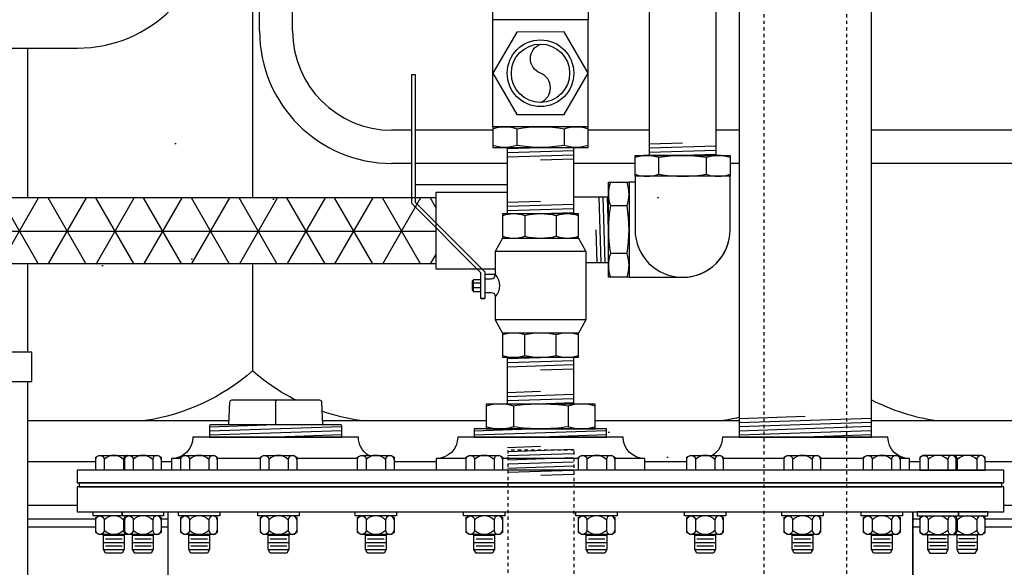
# Model space of a CAD drawing. Extents: x -169 to 7270, y -140 to 2984.
# Tile 253 of 256: x 1509 to 1539, y 919 to 935. Entities that reach past the tile are written whole.
import ezdxf

# ---------------------------------------------------------------- set-up
doc = ezdxf.new("R2010")
doc.units = 0
doc.header["$MEASUREMENT"] = 0
doc.header["$PDSIZE"] = 1
doc.linetypes.add('HIDDEN5', pattern=[0.05, 0.025, -0.025])
doc.layers.get('DEFPOINTS').update_dxf_attribs({"linetype": 'CONTINUOUS'})
for name, color, linetype in [('BOARDER-TXT', 2, 'CONTINUOUS'), ('CONDUIT', 2, 'CONTINUOUS'), ('DIM', 3, 'CONTINUOUS'), ('FLEXHOSE-2', 3, 'CONTINUOUS'), ('FRP-2-HATCH', 1, 'CONTINUOUS'), ('FRP-COLLAR', 1, 'CONTINUOUS'), ('FRP-SUMP', 2, 'CONTINUOUS'), ('GALV-2-ELL', 3, 'CONTINUOUS'), ('GALV-2-PIPE', 3, 'CONTINUOUS'), ('GALV-2-TEE', 3, 'CONTINUOUS'), ('GALV-2-VALVE', 3, 'CONTINUOUS'), ('GALV-4-PIPE', 4, 'CONTINUOUS'), ('PEAGRAVEL-HATCH', 3, 'CONTINUOUS'), ('PROBE', 2, 'CONTINUOUS'), ('SUB-PUMP', 4, 'CONTINUOUS'), ('TANK-BUNG-OPENING-4', 3, 'CONTINUOUS'), ('TANK-MANWAY', 5, 'CONTINUOUS'), ('TANK-MANWAY-BOLT', 7, 'CONTINUOUS')]:
    doc.layers.add(name, color=color, linetype=linetype)
doc.styles.add('SIMPLEX', font='simplex')
doc.dimstyles.new('DIM64', dxfattribs={"dimscale": 64, "dimtxt": 0.09375, "dimasz": 0.09375, "dimexe": 0.0625, "dimexo": 0.0625, "dimgap": 0.046875, "dimtad": 1, "dimdec": 4, "dimzin": 3, "dimdsep": 46, "dimlunit": 4, "dimtxsty": 'SIMPLEX', "dimcen": 0, "dimclrd": 256, "dimclre": 256, "dimclrt": 256, "dimadec": 0, "dimazin": 0, "dimtfac": 1, "dimtdec": 4, "dimtmove": 0, "dimatfit": 3, "dimfxl": 1, "dimfrac": 2, "dimtolj": 1, "dimtzin": 0, "dimarcsym": 0})

# ---------------------------------------------------------------- blocks, each defined once
blk = doc.blocks.new('*D113')
at = {"layer": 'DEFPOINTS', "color": 0, "transparency": 16777216}
for p in [(1368.547, 978.296), (2031.773, 978.015), (1368.547, 700.523)]:
    blk.add_point(p, dxfattribs=at)
at = {"layer": 'DIM', "lineweight": -2, "transparency": 16777216}
for p, q in [((1368.547, 974.296), (1368.547, 696.523)), ((2031.773, 974.015), (2031.773, 696.523)), ((2025.773, 700.523), (1374.547, 700.523))]:
    blk.add_line(p, q, dxfattribs=at)
at = {"layer": 'DIM', "transparency": 16777216}
for points in [[(1374.547, 701.523), (1374.547, 699.523), (1368.547, 700.523)], [(2025.773, 701.523), (2025.773, 699.523), (2031.773, 700.523)]]:
    blk.add_solid(points, dxfattribs=at)
at = {"layer": 'DIM', "transparency": 16777216, "insert": (1700.16, 708.095), "char_height": 6, "attachment_point": 5, "style": 'SIMPLEX'}
blk.add_mtext('\\A1;55\'-3 1/4" (F.V. TANK SLAB)', dxfattribs=at)

msp = doc.modelspace()

# ---------------------------------------------------------------- hatches: boundary and pattern name
at = {"layer": 'FRP-2-HATCH', "linetype": 'Continuous'}
h = msp.add_hatch(dxfattribs=at)
h.set_pattern_fill('NET3', color=256, scale=10, angle=180, style=0)
h.set_pattern_definition([(180, (1519.9419, 3814.991), (-2e-16, -1.25), []), (240, (1519.9419, 3814.991), (1.08253175, -0.625), []), (300, (1519.9419, 3814.991), (1.08253175, 0.625), [])])
h.paths.add_polyline_path([(1505.26284, 927.74096), (1505.26284, 929.74096), (1521.6973, 929.75331), (1521.6973, 927.75331)])
at = {"layer": 'PEAGRAVEL-HATCH'}
h = msp.add_hatch(dxfattribs=at)
h.set_pattern_fill('AR-SAND', color=256, scale=7.5, style=0)
h.set_pattern_definition([(37.5, (1467.84, 921.773), (-0.4725, 14.4512), [0, -11.4, 0, -12.75, 0, -12.1875]), (7.5, (1467.84, 921.773), (13.2733, 21.166), [0, -6.15, 0, -10.275, 0, -3.9375]), (327.5, (1458.615, 921.773), (23.356, 0.0424), [0, -3.75, 0, -13.5, 0, -17.625]), (317.5, (1458.615, 921.773), (22.546, 6.5826), [0, -1.875, 0, -8.85, 0, -10.125])])
h.paths.add_polyline_path([(1530.75293, 945.77096), (1456.54912, 946.07721), (1467.83952, 921.77328), (1530.75293, 921.77328)])

# ---------------------------------------------------------------- linework, layer by layer
at = {"layer": 'BOARDER-TXT'}
msp.add_lwpolyline([(1523.85994, 929.91337), (1521.6973, 929.91337), (1521.6973, 927.60845), (1523.49241, 927.60845)], dxfattribs=at)
at = {"layer": 'CONDUIT'}
for p, q in [((1516.36994, 934.7862), (1516.36994, 938.26425)), ((1517.36994, 934.7862), (1517.36994, 938.26425)), ((1505.16762, 934.26579), (1510.86957, 934.26579)), ((1520.967, 931.7862), (1520.36994, 931.7862)), ((1523.42249, 931.7862), (1521.07637, 931.7862)), ((1528.15356, 931.7862), (1526.29451, 931.7862)), ((1530.85777, 931.7862), (1530.15356, 931.7862)), ((1544.56217, 931.7862), (1534.85777, 931.7862)), ((1520.967, 930.7862), (1520.36994, 930.7862)), ((1523.85994, 930.7862), (1521.07637, 930.7862)), ((1527.71612, 930.7862), (1525.85994, 930.7862)), ((1530.85777, 930.7862), (1530.58813, 930.7862)), ((1544.56217, 930.7862), (1534.85777, 930.7862))]:
    msp.add_line(p, q, dxfattribs=at)
for centre, radius, start, end in [((1510.86957, 938.26579), 4, 270, 0), ((1520.36994, 934.7862), 4, 180, 270), ((1520.36994, 934.7862), 3, 180, 270)]:
    msp.add_arc(centre, radius, start, end, dxfattribs=at)
at = {"layer": 'FLEXHOSE-2', "linetype": 'Continuous'}
for p, q in [((1526.9117, 929.77062), (1525.85994, 929.77062)), ((1526.22959, 927.7989), (1526.9117, 927.7989))]:
    msp.add_line(p, q, dxfattribs=at)
at = {"layer": 'FLEXHOSE-2', "color": 7}
for p, q in [((1526.69245, 927.80034), (1526.63084, 929.77206)), ((1526.81745, 927.80034), (1526.75584, 929.77206)), ((1526.91164, 928.7862), (1526.88084, 929.77206)), ((1526.56745, 927.80034), (1526.53664, 928.7862))]:
    msp.add_line(p, q, dxfattribs=at)
at = {"layer": 'FLEXHOSE-2', "linetype": 'Continuous'}
for points in [[(1521.07637, 930.14859), (1523.85994, 930.14859)], [(1523.49241, 927.42859), (1523.1788, 927.42859)]]:
    msp.add_lwpolyline(points, dxfattribs=at)
at = {"layer": 'FRP-COLLAR', "color": 7, "linetype": 'Continuous'}
for p, q in [((1511.41899, 921.77328), (1509.36853, 921.77328)), ((1513.70856, 921.77328), (1513.39734, 921.77328)), ((1521.70856, 921.77328), (1520.43289, 921.77328)), ((1529.28266, 921.77328), (1528.00696, 921.77328)), ((1536.31818, 921.77328), (1536.00696, 921.77328)), ((1544.72123, 921.77328), (1538.29653, 921.77328)), ((1510.85776, 920.45804), (1509.36853, 920.45804)), ((1545.45776, 920.45804), (1538.85776, 920.45804)), ((1509.36853, 920.05969), (1511.41899, 920.05969)), ((1513.39734, 920.05969), (1513.60776, 920.05969)), ((1536.10776, 920.05969), (1536.31818, 920.05969)), ((1538.29653, 920.05969), (1545.45776, 920.05969)), ((1511.41899, 919.80969), (1509.36853, 919.80969)), ((1513.60776, 919.80969), (1513.39734, 919.80969)), ((1536.31818, 919.80969), (1536.10776, 919.80969)), ((1545.70776, 919.80969), (1538.29653, 919.80969))]:
    msp.add_line(p, q, dxfattribs=at)
at = {"layer": 'FRP-SUMP', "color": 7}
for p, q in [((1516.15929, 938.26425), (1516.15929, 929.76091)), ((1516.15929, 927.76091), (1516.15929, 924.52328)), ((1509.36853, 923.02328), (1515.44882, 923.02328)), ((1518.26673, 923.02328), (1523.21488, 923.02328)), ((1526.51488, 923.02328), (1530.85777, 923.02328)), ((1534.85777, 923.02328), (1545.9055, 923.02328))]:
    msp.add_line(p, q, dxfattribs=at)
for points in [[(1517.45623, 923.64702, -0.06171643), (1516.15929, 924.52328, -0.14349823), (1512.90929, 923.02328)], [(1534.85777, 923.65196, 0.08149294), (1536.8205, 923.02328)], [(1519.40929, 923.02328, -0.04679491), (1518.25491, 923.30685, -0.04679491)], [(1530.3205, 923.02328, 0.02150268), (1530.85777, 923.1268, 0.02150268)]]:
    msp.add_lwpolyline(points, format="xyb", dxfattribs=at)
at = {"layer": 'GALV-2-ELL', "color": 7, "linetype": 'Continuous'}
for p, q in [((1528.43556, 930.46334), (1528.43556, 930.96269)), ((1529.87157, 930.46334), (1529.87157, 930.96269)), ((1527.47355, 929.5042), (1526.9742, 929.5042)), ((1527.47355, 928.06819), (1526.9742, 928.06819))]:
    msp.add_line(p, q, dxfattribs=at)
for points in [[(1530.58813, 930.96269, 0.17443208), (1529.87157, 930.96269, 0.08704547), (1528.43556, 930.96269, 0.17373472), (1527.71612, 930.96269)], [(1527.71612, 930.46334, 0.17372505), (1528.43556, 930.46334, 0.08704419), (1529.87157, 930.46334, 0.1744223), (1530.58813, 930.46334)], [(1526.9742, 930.22077, 0.17443208), (1526.9742, 929.5042, 0.08704547), (1526.9742, 928.06819, 0.17373472), (1526.9742, 927.34875)], [(1527.47355, 927.34875, 0.17372505), (1527.47355, 928.06819, 0.08704419), (1527.47355, 929.5042, 0.1744223), (1527.47355, 930.22077)]]:
    msp.add_lwpolyline(points, format="xyb", dxfattribs=at)
at = {"layer": 'GALV-2-ELL', "linetype": 'Continuous'}
for points in [[(1530.58813, 930.40084), (1527.71612, 930.40084), (1527.71612, 931.02519), (1530.58813, 931.02519)], [(1527.53605, 930.22077), (1527.53605, 927.34875), (1526.9117, 927.34875), (1526.9117, 930.22077)]]:
    msp.add_lwpolyline(points, close=True, dxfattribs=at)
for points in [[(1527.71612, 930.40084), (1527.71612, 928.78476, 1), (1530.58813, 928.78476), (1530.58813, 930.40084)], [(1527.53605, 927.34875), (1529.15213, 927.34875, 0.41421374), (1530.58813, 928.78476, 0.41421374)]]:
    msp.add_lwpolyline(points, format="xyb", dxfattribs=at)
msp.add_lwpolyline([(1527.71612, 930.22077), (1527.53605, 930.22077)], dxfattribs=at)
at = {"layer": 'GALV-2-PIPE', "color": 7}
for p, q in [((1523.85994, 931.23679), (1524.85994, 931.26804)), ((1523.85994, 931.11179), (1525.85994, 931.17429)), ((1529.15356, 931.40019), (1528.15356, 931.36894)), ((1530.15356, 931.30644), (1528.15356, 931.24394)), ((1530.15356, 931.18144), (1528.15356, 931.11894)), ((1523.85994, 930.98679), (1525.85994, 931.04929)), ((1524.85994, 930.89304), (1525.85994, 930.92429)), ((1530.15356, 931.05644), (1529.15356, 931.02519)), ((1524.85994, 929.63809), (1523.85994, 929.60684)), ((1525.85994, 929.54434), (1523.85994, 929.48184)), ((1525.85994, 929.41934), (1523.85994, 929.35684)), ((1525.85994, 929.29434), (1524.85994, 929.26309)), ((1523.86194, 924.89771), (1524.86319, 924.93143)), ((1523.86225, 924.89771), (1524.8635, 924.93143)), ((1523.86194, 924.77264), (1525.85944, 924.83992)), ((1523.86194, 924.64757), (1525.85944, 924.71485)), ((1523.86225, 924.77264), (1525.85975, 924.83992)), ((1523.86225, 924.64757), (1525.85975, 924.71485)), ((1524.86069, 924.55614), (1525.85944, 924.58978)), ((1524.861, 924.55614), (1525.85975, 924.58978)), ((1524.8585, 923.89946), (1523.86225, 923.8659)), ((1525.85975, 923.80811), (1523.86225, 923.74083)), ((1525.85975, 923.68304), (1523.86225, 923.61576)), ((1525.85975, 923.55797), (1524.75989, 923.52092))]:
    msp.add_line(p, q, dxfattribs=at)
at = {"layer": 'GALV-2-PIPE'}
for p, q in [((1505.29409, 929.76091), (1521.6973, 929.76091)), ((1505.26284, 927.76091), (1521.6973, 927.76091))]:
    msp.add_line(p, q, dxfattribs=at)
at = {"layer": 'GALV-2-PIPE', "color": 7, "linetype": 'Continuous'}
for p, q in [((1523.86225, 922.2148), (1524.8635, 922.24852)), ((1523.86225, 922.08973), (1525.85975, 922.15701)), ((1523.86225, 921.96466), (1525.85975, 922.03194)), ((1523.86225, 921.83958), (1525.85975, 921.90687)), ((1523.86225, 921.71451), (1525.85975, 921.7818)), ((1523.86225, 921.58944), (1525.85975, 921.65672)), ((1523.86225, 921.46437), (1525.85975, 921.53165)), ((1524.86521, 921.37308), (1525.86396, 921.40672))]:
    msp.add_line(p, q, dxfattribs=at)
at = {"layer": 'GALV-2-PIPE', "linetype": 'Continuous'}
for points in [[(1530.15356, 936.11464), (1530.15356, 931.02519), (1528.15356, 931.02519), (1528.15356, 936.11464)], [(1525.85994, 931.26804), (1525.85994, 929.26309), (1523.85994, 929.26309), (1523.85994, 931.26804)], [(1525.85975, 924.93309), (1525.85975, 923.52258), (1523.86225, 923.52258), (1523.86225, 924.93309)]]:
    msp.add_lwpolyline(points, close=True, dxfattribs=at)
at = {"layer": 'GALV-2-PIPE', "color": 1, "linetype": 'HIDDEN5'}
msp.add_lwpolyline([(1525.87326, 798.39887), (1525.87326, 922.12619), (1523.87326, 922.12619), (1523.87326, 798.39887)], close=True, dxfattribs=at)
at = {"layer": 'GALV-2-TEE', "linetype": 'Continuous'}
for p, q in [((1523.42249, 931.89239), (1523.42249, 935.12455)), ((1526.29451, 931.89239), (1526.29451, 935.12455))]:
    msp.add_line(p, q, dxfattribs=at)
at = {"layer": 'GALV-2-TEE', "color": 7, "linetype": 'Continuous'}
for p, q in [((1524.14194, 931.82989), (1524.14194, 931.33054)), ((1525.57794, 931.82989), (1525.57794, 931.33054))]:
    msp.add_line(p, q, dxfattribs=at)
at = {"layer": 'GALV-2-TEE', "linetype": 'Continuous'}
for points in [[(1526.29451, 935.12455), (1523.42249, 935.12455), (1523.42249, 935.7489), (1526.29451, 935.7489)], [(1525.57794, 932.26734), (1526.29451, 933.51179), (1525.57507, 934.75458), (1524.13906, 934.75292), (1523.42249, 933.50847), (1524.14194, 932.26568)], [(1526.29451, 931.89239), (1523.42249, 931.89239), (1523.42249, 931.26804), (1526.29451, 931.26804)]]:
    msp.add_lwpolyline(points, close=True, dxfattribs=at)
at = {"layer": 'GALV-2-TEE', "color": 2, "linetype": 'Continuous'}
msp.add_lwpolyline([(1524.8585, 932.62759, 0.68766423), (1524.8585, 933.50847, -0.68766423), (1524.8585, 934.38934)], format="xyb", dxfattribs=at)
at = {"layer": 'GALV-2-TEE', "color": 7, "linetype": 'Continuous'}
for points in [[(1523.42249, 931.82989, -0.17372505), (1524.14194, 931.82989, -0.08704419), (1525.57794, 931.82989, -0.1744223), (1526.29451, 931.82989)], [(1526.29451, 931.33054, -0.17443208), (1525.57794, 931.33054, -0.08704547), (1524.14194, 931.33054, -0.17373472), (1523.42249, 931.33054)]]:
    msp.add_lwpolyline(points, format="xyb", dxfattribs=at)
at = {"layer": 'GALV-2-TEE', "linetype": 'Continuous'}
msp.add_circle((1524.8585, 933.50847), 1.00587, dxfattribs=at)
at = {"layer": 'GALV-2-TEE', "color": 2, "linetype": 'Continuous'}
msp.add_circle((1524.8585, 933.50847), 0.88087, dxfattribs=at)
at = {"layer": 'GALV-2-VALVE', "color": 7, "linetype": 'Continuous'}
for p, q in [((1524.38656, 929.20686), (1524.38656, 928.58759)), ((1525.33544, 929.20686), (1525.33544, 928.58759)), ((1522.79665, 927.23711), (1522.80152, 926.95908)), ((1522.81113, 927.23711), (1522.816, 926.95908)), ((1524.38656, 924.98932), (1524.38656, 925.6086)), ((1525.33544, 924.98932), (1525.33544, 925.6086))]:
    msp.add_line(p, q, dxfattribs=at)
at = {"layer": 'GALV-2-VALVE', "color": 2, "linetype": 'Continuous'}
for p, q in [((1526.22959, 928.12792), (1523.49241, 928.12792)), ((1523.05491, 927.17006), (1522.82387, 927.17006)), ((1523.05491, 927.02612), (1522.82387, 927.02612)), ((1526.22959, 926.06826), (1523.49241, 926.06826))]:
    msp.add_line(p, q, dxfattribs=at)
at = {"layer": 'GALV-2-VALVE', "linetype": 'Continuous'}
msp.add_line((1523.05491, 926.70991), (1523.1788, 926.70991), dxfattribs=at)
for points in [[(1523.05491, 926.70991), (1523.05491, 927.48628), (1520.967, 929.57419), (1520.967, 933.46809), (1521.07637, 933.46809), (1521.07637, 929.6195), (1523.1788, 927.51707), (1523.1788, 926.70991)], [(1526.00777, 925.66483), (1523.71423, 925.66483), (1523.71423, 924.93309), (1526.00777, 924.93309)]]:
    msp.add_lwpolyline(points, close=True, dxfattribs=at)
for points in [[(1526.00777, 929.26309), (1523.71423, 929.26309), (1523.71423, 928.53136), (1526.00777, 928.53136), (1526.00777, 929.26309)], [(1526.00777, 928.53136), (1526.22959, 928.12792), (1526.22959, 926.06826), (1526.00777, 925.66483)], [(1523.05491, 927.27184), (1522.82387, 927.27184), (1522.82387, 926.92434), (1523.05491, 926.92434)]]:
    msp.add_lwpolyline(points, dxfattribs=at)
at = {"layer": 'GALV-2-VALVE', "color": 7, "linetype": 'Continuous'}
for points in [[(1526.00641, 929.20686, 0.16298639), (1525.33544, 929.20686, 0.11763439), (1524.38656, 929.20686, 0.16735506), (1523.71559, 929.20686)], [(1523.71559, 928.58759, 0.16735506), (1524.38656, 928.58759, 0.11763439), (1525.33544, 928.58759, 0.16298639), (1526.00641, 928.58759)], [(1526.00641, 925.6086, 0.16735506), (1525.33544, 925.6086, 0.11763439), (1524.38656, 925.6086, 0.16298639), (1523.71559, 925.6086)], [(1523.71559, 924.98932, 0.16298639), (1524.38656, 924.98932, 0.11763439), (1525.33544, 924.98932, 0.16735506), (1526.00641, 924.98932)]]:
    msp.add_lwpolyline(points, format="xyb", dxfattribs=at)
at = {"layer": 'GALV-2-VALVE', "linetype": 'Continuous'}
for points in [[(1523.71423, 928.53136), (1523.49241, 928.12792), (1523.49241, 927.42809, -0.37862889), (1523.49241, 926.76809), (1523.49241, 926.06826), (1523.71423, 925.66483)], [(1523.1788, 927.30309), (1523.36741, 927.30309, 0.41421356), (1523.49241, 927.42809)], [(1523.1788, 926.89309), (1523.36741, 926.89309, -0.41421356), (1523.49241, 926.76809)]]:
    msp.add_lwpolyline(points, format="xyb", dxfattribs=at)
at = {"layer": 'GALV-2-VALVE', "color": 2, "linetype": 'Continuous'}
msp.add_lwpolyline([(1522.82387, 927.23711), (1522.79665, 927.23711), (1522.79665, 926.95908), (1522.82387, 926.95908)], dxfattribs=at)
at = {"layer": 'GALV-4-PIPE', "color": 7, "linetype": 'Continuous'}
for p, q in [((1524.03988, 923.46008), (1524.03988, 922.83508)), ((1525.68988, 923.46008), (1525.68988, 922.83508))]:
    msp.add_line(p, q, dxfattribs=at)
at = {"layer": 'GALV-4-PIPE', "color": 7}
for p, q in [((1532.85777, 923.14863), (1530.85777, 923.08126)), ((1516.85777, 922.89702), (1514.85777, 922.82966)), ((1518.85777, 922.83981), (1514.85777, 922.70508)), ((1534.85777, 923.09093), (1530.85777, 922.95619)), ((1534.85777, 922.96586), (1530.85777, 922.83112)), ((1534.85777, 922.84078), (1530.85777, 922.70605)), ((1518.85777, 922.71523), (1514.85777, 922.58049)), ((1518.85777, 922.59064), (1516.85777, 922.52328)), ((1524.85776, 922.77258), (1522.85776, 922.70522)), ((1526.85776, 922.71537), (1522.85776, 922.58063)), ((1526.85776, 922.59078), (1524.85357, 922.52328)), ((1534.85777, 922.71571), (1530.85777, 922.58098)), ((1534.85777, 922.59064), (1532.85777, 922.52328))]:
    msp.add_line(p, q, dxfattribs=at)
at = {"layer": 'GALV-4-PIPE'}
msp.add_lwpolyline([(1530.85777, 942.2889), (1530.85777, 922.52331), (1534.85777, 922.52331), (1534.85777, 943.80628)], dxfattribs=at)
at = {"layer": 'GALV-4-PIPE', "color": 4, "linetype": 'Continuous'}
msp.add_lwpolyline([(1515.44356, 922.89702), (1515.47232, 923.58713, -0.40206867), (1515.53476, 923.64702), (1518.18079, 923.64702, -0.40206867), (1518.24323, 923.58713), (1518.27199, 922.89702)], format="xyb", dxfattribs=at)
at = {"layer": 'GALV-4-PIPE', "color": 7, "linetype": 'Continuous'}
for points in [[(1516.85777, 922.89702), (1516.85777, 923.58452, 0.41421356), (1516.79527, 923.64702)], [(1516.85777, 922.89702), (1516.85777, 923.58452, -0.41421356), (1516.92027, 923.64702)], [(1526.51488, 923.46008, 0.15151515), (1525.68988, 923.46008, 0.07575758), (1524.03988, 923.46008, 0.15151515), (1523.21488, 923.46008)], [(1526.51488, 922.83508, -0.15151515), (1525.68988, 922.83508, -0.07575758), (1524.03988, 922.83508, -0.15151515), (1523.21488, 922.83508)]]:
    msp.add_lwpolyline(points, format="xyb", dxfattribs=at)
at = {"layer": 'GALV-4-PIPE', "color": 4, "linetype": 'Continuous'}
for points in [[(1523.21488, 922.77258), (1526.51488, 922.77258), (1526.51488, 923.52258), (1523.21488, 923.52258)], [(1526.85776, 922.52328), (1526.85776, 922.77258), (1522.85776, 922.77258), (1522.85776, 922.52328)]]:
    msp.add_lwpolyline(points, close=True, dxfattribs=at)
msp.add_lwpolyline([(1518.85777, 922.52328), (1518.85777, 922.86577, 0.41421356), (1518.82652, 922.89702), (1514.88902, 922.89702, 0.41421356), (1514.85777, 922.86577), (1514.85777, 922.52328)], format="xyb", close=True, dxfattribs=at)
at = {"layer": 'PROBE'}
for points in [[(1509.36853, 929.76091), (1509.36853, 934.26579)], [(1509.36853, 925.0886), (1509.36853, 927.76091)]]:
    msp.add_lwpolyline(points, dxfattribs=at)
msp.add_lwpolyline([(1509.4932, 925.0886), (1507.22235, 925.0886), (1507.22235, 924.19969), (1509.4932, 924.19969)], close=True, dxfattribs=at)
msp.add_lwpolyline([(1507.34702, 924.19969), (1507.34702, 917.70106, 0.41421356), (1507.5248, 917.52328), (1509.19075, 917.52328, 0.41421356), (1509.36853, 917.70106), (1509.36853, 924.19969)], format="xyb", dxfattribs=at)
at = {"layer": 'SUB-PUMP', "color": 1, "linetype": 'HIDDEN5'}
for p, q in [((1531.60777, 945.89552), (1531.60777, 824.52328)), ((1534.10777, 945.89552), (1534.10777, 824.52328))]:
    msp.add_line(p, q, dxfattribs=at)
at = {"layer": 'TANK-BUNG-OPENING-4', "linetype": 'Continuous'}
for p, q in [((1513.99418, 921.87408), (1513.70856, 921.87408)), ((1516.39388, 921.87408), (1515.09418, 921.87408)), ((1519.33289, 921.87408), (1517.49388, 921.87408)), ((1522.61093, 921.87408), (1521.70856, 921.87408)), ((1526.00461, 921.87408), (1523.71093, 921.87408)), ((1528.00696, 921.87408), (1527.10462, 921.87408)), ((1532.22167, 921.87408), (1530.38266, 921.87408)), ((1534.62137, 921.87408), (1533.32167, 921.87408)), ((1536.00696, 921.87408), (1535.72137, 921.87408))]:
    msp.add_line(p, q, dxfattribs=at)
for points in [[(1519.66205, 921.97328, -0.25818944), (1519.35776, 922.52328), (1514.35776, 922.52328, -0.41421356), (1513.70856, 921.87408), (1513.70856, 921.52328)], [(1528.00696, 921.52328), (1528.00696, 921.87408, -0.41421356), (1527.35776, 922.52328), (1522.35776, 922.52328, -0.41421356), (1521.70856, 921.87408), (1521.70856, 921.52328)], [(1536.00696, 921.52328), (1536.00696, 921.87408, -0.41421356), (1535.35776, 922.52328), (1530.35776, 922.52328, -0.25818944), (1530.05347, 921.97328, -0.25818944)]]:
    msp.add_lwpolyline(points, format="xyb", dxfattribs=at)
at = {"layer": 'TANK-MANWAY', "linetype": 'Continuous'}
msp.add_line((1536.10776, 915.52328), (1536.10776, 920.27328), dxfattribs=at)
for points in [[(1538.85776, 921.14828), (1538.85776, 921.52328), (1510.85776, 921.52328), (1510.85776, 921.14828)], [(1538.79526, 921.02328), (1538.79526, 921.14828), (1510.92026, 921.14828), (1510.92026, 921.02328)], [(1538.85776, 920.27328), (1538.85776, 921.02328), (1510.85776, 921.02328), (1510.85776, 920.27328)]]:
    msp.add_lwpolyline(points, close=True, dxfattribs=at)
for points in [[(1513.60776, 915.52328), (1513.60776, 920.27328)], [(1536.12201, 915.52328), (1536.12201, 920.27328)]]:
    msp.add_lwpolyline(points, dxfattribs=at)
at = {"layer": 'TANK-MANWAY-BOLT', "linetype": 'Continuous'}
for p, q in [((1511.65649, 919.56454), (1512.28149, 919.56454)), ((1512.53484, 919.56454), (1513.15984, 919.56454)), ((1514.23168, 919.56454), (1514.85668, 919.56454)), ((1516.63138, 919.56454), (1517.25638, 919.56454)), ((1519.57039, 919.56454), (1520.19539, 919.56454)), ((1522.84843, 919.56454), (1523.47343, 919.56454)), ((1526.24212, 919.56454), (1526.86712, 919.56454)), ((1529.52016, 919.56454), (1530.14516, 919.56454)), ((1532.45917, 919.56454), (1533.08417, 919.56454)), ((1534.85887, 919.56454), (1535.48387, 919.56454)), ((1537.18068, 919.56454), (1536.55568, 919.56454)), ((1538.05903, 919.56454), (1537.43403, 919.56454)), ((1511.65649, 919.34804), (1512.28149, 919.34804)), ((1511.71899, 919.45629), (1512.21899, 919.45629)), ((1512.53484, 919.34804), (1513.15984, 919.34804)), ((1512.59734, 919.45629), (1513.09734, 919.45629)), ((1514.23168, 919.34804), (1514.85668, 919.34804)), ((1514.29418, 919.45629), (1514.79418, 919.45629)), ((1516.63138, 919.34804), (1517.25638, 919.34804)), ((1516.69388, 919.45629), (1517.19388, 919.45629)), ((1519.57039, 919.34804), (1520.19539, 919.34804)), ((1519.63289, 919.45629), (1520.13289, 919.45629)), ((1522.84843, 919.34804), (1523.47343, 919.34804)), ((1522.91093, 919.45629), (1523.41093, 919.45629)), ((1526.24212, 919.34804), (1526.86712, 919.34804)), ((1526.30462, 919.45629), (1526.80462, 919.45629)), ((1529.52016, 919.34804), (1530.14516, 919.34804)), ((1529.58266, 919.45629), (1530.08266, 919.45629)), ((1532.45917, 919.34804), (1533.08417, 919.34804)), ((1532.52167, 919.45629), (1533.02167, 919.45629)), ((1534.85887, 919.34804), (1535.48387, 919.34804)), ((1534.92137, 919.45629), (1535.42137, 919.45629)), ((1537.18068, 919.34804), (1536.55568, 919.34804)), ((1537.11818, 919.45629), (1536.61818, 919.45629)), ((1538.05903, 919.34804), (1537.43403, 919.34804)), ((1537.99653, 919.45629), (1537.49653, 919.45629)), ((1511.65649, 919.13153), (1512.28149, 919.13153)), ((1511.71899, 919.23978), (1512.21899, 919.23978)), ((1512.53484, 919.13153), (1513.15984, 919.13153)), ((1512.59734, 919.23978), (1513.09734, 919.23978)), ((1514.23168, 919.13153), (1514.85668, 919.13153)), ((1514.29418, 919.23978), (1514.79418, 919.23978)), ((1516.63138, 919.13153), (1517.25638, 919.13153)), ((1516.69388, 919.23978), (1517.19388, 919.23978)), ((1519.57039, 919.13153), (1520.19539, 919.13153)), ((1519.63289, 919.23978), (1520.13289, 919.23978)), ((1522.84843, 919.13153), (1523.47343, 919.13153)), ((1522.91093, 919.23978), (1523.41093, 919.23978)), ((1526.24212, 919.13153), (1526.86712, 919.13153)), ((1526.30462, 919.23978), (1526.80462, 919.23978)), ((1529.52016, 919.13153), (1530.14516, 919.13153)), ((1529.58266, 919.23978), (1530.08266, 919.23978)), ((1532.45917, 919.13153), (1533.08417, 919.13153)), ((1532.52167, 919.23978), (1533.02167, 919.23978)), ((1534.85887, 919.13153), (1535.48387, 919.13153)), ((1534.92137, 919.23978), (1535.42137, 919.23978)), ((1537.18068, 919.13153), (1536.55568, 919.13153)), ((1537.11818, 919.23978), (1536.61818, 919.23978)), ((1538.05903, 919.13153), (1537.43403, 919.13153)), ((1537.99653, 919.23978), (1537.49653, 919.23978))]:
    msp.add_line(p, q, dxfattribs=at)
for points in [[(1512.29734, 921.52328), (1511.41899, 921.52328), (1511.41899, 921.91912), (1511.51278, 921.97328), (1512.4252, 921.97328)], [(1537.41818, 921.52328), (1538.29653, 921.52328), (1538.29653, 921.91912), (1538.20273, 921.97328), (1537.29032, 921.97328)], [(1512.4252, 919.58828), (1511.51278, 919.58828), (1511.41899, 919.64243), (1511.41899, 920.09412), (1511.51278, 920.14828)], [(1513.30355, 920.14828), (1513.39734, 920.09412), (1513.39734, 919.64243), (1513.30355, 919.58828), (1512.39113, 919.58828), (1512.29734, 919.64243), (1512.29734, 920.09412), (1512.39113, 920.14828)], [(1515.00039, 920.14828), (1515.09418, 920.09412), (1515.09418, 919.64243), (1515.00039, 919.58828), (1514.08798, 919.58828), (1513.99418, 919.64243), (1513.99418, 920.09412), (1514.08798, 920.14828)], [(1517.40008, 920.14828), (1517.49388, 920.09412), (1517.49388, 919.64243), (1517.40008, 919.58828), (1516.48767, 919.58828), (1516.39388, 919.64243), (1516.39388, 920.09412), (1516.48767, 920.14828)], [(1520.3391, 920.14828), (1520.43289, 920.09412), (1520.43289, 919.64243), (1520.3391, 919.58828), (1519.42668, 919.58828), (1519.33289, 919.64243), (1519.33289, 920.09412), (1519.42668, 920.14828)], [(1523.61714, 920.14828), (1523.71093, 920.09412), (1523.71093, 919.64243), (1523.61714, 919.58828), (1522.70473, 919.58828), (1522.61093, 919.64243), (1522.61093, 920.09412), (1522.70473, 920.14828)], [(1527.01082, 920.14828), (1527.10462, 920.09412), (1527.10462, 919.64243), (1527.01082, 919.58828), (1526.09841, 919.58828), (1526.00461, 919.64243), (1526.00461, 920.09412), (1526.09841, 920.14828)], [(1530.28887, 920.14828), (1530.38266, 920.09412), (1530.38266, 919.64243), (1530.28887, 919.58828), (1529.37645, 919.58828), (1529.28266, 919.64243), (1529.28266, 920.09412), (1529.37645, 920.14828)], [(1533.22788, 920.14828), (1533.32167, 920.09412), (1533.32167, 919.64243), (1533.22788, 919.58828), (1532.31547, 919.58828), (1532.22167, 919.64243), (1532.22167, 920.09412), (1532.31547, 920.14828)], [(1535.62757, 920.14828), (1535.72137, 920.09412), (1535.72137, 919.64243), (1535.62757, 919.58828), (1534.71516, 919.58828), (1534.62137, 919.64243), (1534.62137, 920.09412), (1534.71516, 920.14828)], [(1536.41197, 920.14828), (1536.31818, 920.09412), (1536.31818, 919.64243), (1536.41197, 919.58828), (1537.32438, 919.58828), (1537.41818, 919.64243), (1537.41818, 920.09412), (1537.32438, 920.14828)], [(1537.29032, 919.58828), (1538.20273, 919.58828), (1538.29653, 919.64243), (1538.29653, 920.09412), (1538.20273, 920.14828)], [(1512.28149, 919.58828), (1512.28149, 919.13153), (1512.21899, 919.02328), (1511.71899, 919.02328), (1511.65649, 919.13153), (1511.65649, 919.58828)], [(1513.15984, 919.58828), (1513.15984, 919.13153), (1513.09734, 919.02328), (1512.59734, 919.02328), (1512.53484, 919.13153), (1512.53484, 919.58828)], [(1514.85668, 919.58828), (1514.85668, 919.13153), (1514.79418, 919.02328), (1514.29418, 919.02328), (1514.23168, 919.13153), (1514.23168, 919.58828)], [(1517.25638, 919.58828), (1517.25638, 919.13153), (1517.19388, 919.02328), (1516.69388, 919.02328), (1516.63138, 919.13153), (1516.63138, 919.58828)], [(1520.19539, 919.58828), (1520.19539, 919.13153), (1520.13289, 919.02328), (1519.63289, 919.02328), (1519.57039, 919.13153), (1519.57039, 919.58828)], [(1523.47343, 919.58828), (1523.47343, 919.13153), (1523.41093, 919.02328), (1522.91093, 919.02328), (1522.84843, 919.13153), (1522.84843, 919.58828)], [(1526.86712, 919.58828), (1526.86712, 919.13153), (1526.80462, 919.02328), (1526.30462, 919.02328), (1526.24212, 919.13153), (1526.24212, 919.58828)], [(1530.14516, 919.58828), (1530.14516, 919.13153), (1530.08266, 919.02328), (1529.58266, 919.02328), (1529.52016, 919.13153), (1529.52016, 919.58828)], [(1533.08417, 919.58828), (1533.08417, 919.13153), (1533.02167, 919.02328), (1532.52167, 919.02328), (1532.45917, 919.13153), (1532.45917, 919.58828)], [(1535.48387, 919.58828), (1535.48387, 919.13153), (1535.42137, 919.02328), (1534.92137, 919.02328), (1534.85887, 919.13153), (1534.85887, 919.58828)], [(1536.55568, 919.58828), (1536.55568, 919.13153), (1536.61818, 919.02328), (1537.11818, 919.02328), (1537.18068, 919.13153), (1537.18068, 919.58828)], [(1537.43403, 919.58828), (1537.43403, 919.13153), (1537.49653, 919.02328), (1537.99653, 919.02328), (1538.05903, 919.13153), (1538.05903, 919.58828)]]:
    msp.add_lwpolyline(points, dxfattribs=at)
for points in [[(1511.41899, 921.84515, -1), (1511.67524, 921.84515), (1511.67524, 921.52328)], [(1512.39113, 921.97328, 0.41482767), (1512.26274, 921.84515), (1512.26274, 921.52328)], [(1512.29734, 921.84515, -1), (1512.55359, 921.84515), (1512.55359, 921.52328)], [(1513.39734, 921.84515, 1), (1513.14109, 921.84515), (1513.14109, 921.52328)], [(1513.99418, 921.84515, -1), (1514.25043, 921.84515), (1514.25043, 921.52328)], [(1515.09418, 921.84515, 1), (1514.83793, 921.84515), (1514.83793, 921.52328)], [(1516.39388, 921.84515, -1), (1516.65013, 921.84515), (1516.65013, 921.52328)], [(1517.49388, 921.84515, 1), (1517.23763, 921.84515), (1517.23763, 921.52328)], [(1519.33289, 921.84515, -1), (1519.58914, 921.84515), (1519.58914, 921.52328)], [(1520.43289, 921.84515, 1), (1520.17664, 921.84515), (1520.17664, 921.52328)], [(1522.61093, 921.84515, -1), (1522.86718, 921.84515), (1522.86718, 921.52328)], [(1523.71093, 921.84515, 1), (1523.45468, 921.84515), (1523.45468, 921.52328)], [(1526.00461, 921.84515, -1), (1526.26087, 921.84515), (1526.26087, 921.52328)], [(1527.10462, 921.84515, 1), (1526.84837, 921.84515), (1526.84837, 921.52328)], [(1529.28266, 921.84515, -1), (1529.53891, 921.84515), (1529.53891, 921.52328)], [(1530.38266, 921.84515, 1), (1530.12641, 921.84515), (1530.12641, 921.52328)], [(1532.22167, 921.84515, -1), (1532.47792, 921.84515), (1532.47792, 921.52328)], [(1533.32167, 921.84515, 1), (1533.06542, 921.84515), (1533.06542, 921.52328)], [(1534.62137, 921.84515, -1), (1534.87762, 921.84515), (1534.87762, 921.52328)], [(1535.72137, 921.84515, 1), (1535.46512, 921.84515), (1535.46512, 921.52328)], [(1536.31818, 921.84515, -1), (1536.57443, 921.84515), (1536.57443, 921.52328)], [(1537.41818, 921.84515, 1), (1537.16193, 921.84515), (1537.16193, 921.52328)], [(1537.32438, 921.97328, -0.41482767), (1537.45278, 921.84515), (1537.45278, 921.52328)], [(1538.29653, 921.84515, 1), (1538.04028, 921.84515), (1538.04028, 921.52328)], [(1511.41899, 920.02015, -1), (1511.67524, 920.02015), (1511.67524, 919.7164, -1), (1511.41899, 919.7164)], [(1512.39113, 920.14828, 0.41482858), (1512.26274, 920.02015), (1512.26274, 919.7164, 0.41482819), (1512.39113, 919.58828, 0.41482819)], [(1512.29734, 920.02015, -1), (1512.55359, 920.02015), (1512.55359, 919.7164, -1), (1512.29734, 919.7164)], [(1513.39734, 920.02015, 1), (1513.14109, 920.02015), (1513.14109, 919.7164, 1), (1513.39734, 919.7164)], [(1513.99418, 920.02015, -1), (1514.25043, 920.02015), (1514.25043, 919.7164, -1), (1513.99418, 919.7164)], [(1515.09418, 920.02015, 1), (1514.83793, 920.02015), (1514.83793, 919.7164, 1), (1515.09418, 919.7164)], [(1516.39388, 920.02015, -1), (1516.65013, 920.02015), (1516.65013, 919.7164, -1), (1516.39388, 919.7164)], [(1517.49388, 920.02015, 1), (1517.23763, 920.02015), (1517.23763, 919.7164, 1), (1517.49388, 919.7164)], [(1519.33289, 920.02015, -1), (1519.58914, 920.02015), (1519.58914, 919.7164, -1), (1519.33289, 919.7164)], [(1520.43289, 920.02015, 1), (1520.17664, 920.02015), (1520.17664, 919.7164, 1), (1520.43289, 919.7164)], [(1522.61093, 920.02015, -1), (1522.86718, 920.02015), (1522.86718, 919.7164, -1), (1522.61093, 919.7164)], [(1523.71093, 920.02015, 1), (1523.45468, 920.02015), (1523.45468, 919.7164, 1), (1523.71093, 919.7164)], [(1526.00461, 920.02015, -1), (1526.26087, 920.02015), (1526.26087, 919.7164, -1), (1526.00461, 919.7164)], [(1527.10461, 920.02015, 1), (1526.84836, 920.02015), (1526.84836, 919.7164, 1), (1527.10461, 919.7164)], [(1529.28266, 920.02015, -1), (1529.53891, 920.02015), (1529.53891, 919.7164, -1), (1529.28266, 919.7164)], [(1530.38266, 920.02015, 1), (1530.12641, 920.02015), (1530.12641, 919.7164, 1), (1530.38266, 919.7164)], [(1532.22167, 920.02015, -1), (1532.47792, 920.02015), (1532.47792, 919.7164, -1), (1532.22167, 919.7164)], [(1533.32167, 920.02015, 1), (1533.06542, 920.02015), (1533.06542, 919.7164, 1), (1533.32167, 919.7164)], [(1534.62137, 920.02015, -1), (1534.87762, 920.02015), (1534.87762, 919.7164, -1), (1534.62137, 919.7164)], [(1535.72137, 920.02015, 1), (1535.46512, 920.02015), (1535.46512, 919.7164, 1), (1535.72137, 919.7164)], [(1536.31818, 920.02015, -1), (1536.57443, 920.02015), (1536.57443, 919.7164, -1), (1536.31818, 919.7164)], [(1537.41818, 920.02015, 1), (1537.16193, 920.02015), (1537.16193, 919.7164, 1), (1537.41818, 919.7164)], [(1537.32438, 920.14828, -0.41482858), (1537.45278, 920.02015), (1537.45278, 919.7164, -0.41482819), (1537.32438, 919.58828, -0.41482819)], [(1538.29653, 920.02015, 1), (1538.04028, 920.02015), (1538.04028, 919.7164, 1), (1538.29653, 919.7164)]]:
    msp.add_lwpolyline(points, format="xyb", dxfattribs=at)
for points in [[(1513.39734, 921.91912), (1513.39734, 921.52328), (1512.29734, 921.52328), (1512.29734, 921.91912), (1512.39113, 921.97328), (1513.30355, 921.97328)], [(1515.09418, 921.91912), (1515.09418, 921.52328), (1513.99418, 921.52328), (1513.99418, 921.91912), (1514.08797, 921.97328), (1515.00039, 921.97328)], [(1517.49388, 921.91912), (1517.49388, 921.52328), (1516.39388, 921.52328), (1516.39388, 921.91912), (1516.48767, 921.97328), (1517.40008, 921.97328)], [(1520.43289, 921.91912), (1520.43289, 921.52328), (1519.33289, 921.52328), (1519.33289, 921.91912), (1519.42668, 921.97328), (1520.3391, 921.97328)], [(1523.71093, 921.91912), (1523.71093, 921.52328), (1522.61093, 921.52328), (1522.61093, 921.91912), (1522.70473, 921.97328), (1523.61714, 921.97328)], [(1527.10462, 921.91912), (1527.10462, 921.52328), (1526.00461, 921.52328), (1526.00461, 921.91912), (1526.09841, 921.97328), (1527.01082, 921.97328)], [(1530.38266, 921.91912), (1530.38266, 921.52328), (1529.28266, 921.52328), (1529.28266, 921.91912), (1529.37645, 921.97328), (1530.28887, 921.97328)], [(1533.32167, 921.91912), (1533.32167, 921.52328), (1532.22167, 921.52328), (1532.22167, 921.91912), (1532.31547, 921.97328), (1533.22788, 921.97328)], [(1535.72137, 921.91912), (1535.72137, 921.52328), (1534.62137, 921.52328), (1534.62137, 921.91912), (1534.71516, 921.97328), (1535.62757, 921.97328)], [(1536.31818, 921.91912), (1536.31818, 921.52328), (1537.41818, 921.52328), (1537.41818, 921.91912), (1537.32438, 921.97328), (1536.41197, 921.97328)], [(1512.22234, 920.27328), (1512.22234, 920.14828), (1511.34399, 920.14828), (1511.34399, 920.27328)], [(1513.47234, 920.27328), (1513.47234, 920.14828), (1512.22234, 920.14828), (1512.22234, 920.27328)], [(1515.16918, 920.27328), (1515.16918, 920.14828), (1513.91918, 920.14828), (1513.91918, 920.27328)], [(1517.56888, 920.27328), (1517.56888, 920.14828), (1516.31888, 920.14828), (1516.31888, 920.27328)], [(1520.50789, 920.27328), (1520.50789, 920.14828), (1519.25789, 920.14828), (1519.25789, 920.27328)], [(1523.78593, 920.27328), (1523.78593, 920.14828), (1522.53593, 920.14828), (1522.53593, 920.27328)], [(1527.17962, 920.27328), (1527.17962, 920.14828), (1525.92961, 920.14828), (1525.92961, 920.27328)], [(1530.45766, 920.27328), (1530.45766, 920.14828), (1529.20766, 920.14828), (1529.20766, 920.27328)], [(1533.39667, 920.27328), (1533.39667, 920.14828), (1532.14667, 920.14828), (1532.14667, 920.27328)], [(1535.79637, 920.27328), (1535.79637, 920.14828), (1534.54637, 920.14828), (1534.54637, 920.27328)], [(1536.24318, 920.27328), (1536.24318, 920.14828), (1537.49318, 920.14828), (1537.49318, 920.27328)], [(1537.49318, 920.27328), (1537.49318, 920.14828), (1538.37153, 920.14828), (1538.37153, 920.27328)]]:
    msp.add_lwpolyline(points, close=True, dxfattribs=at)
for centre, start, end in [((1511.96899, 921.57248), 42.86912, 137.130877), ((1512.84734, 921.57248), 42.86912, 137.130877), ((1514.54418, 921.57248), 42.86912, 137.130877), ((1516.94388, 921.57248), 42.86912, 137.130877), ((1519.88289, 921.57248), 42.86912, 137.130877), ((1523.16093, 921.57248), 42.86912, 137.130877), ((1526.55462, 921.57248), 42.86912, 137.130877), ((1529.83266, 921.57248), 42.86912, 137.130877), ((1532.77167, 921.57248), 42.86912, 137.130877), ((1535.17137, 921.57248), 42.86912, 137.130877), ((1536.86818, 921.57248), 42.869123, 137.13088), ((1537.74653, 921.57248), 42.869123, 137.13088), ((1511.96899, 919.74748), 42.86912, 137.130877), ((1512.84734, 919.74748), 42.86912, 137.130877), ((1514.54418, 919.74748), 42.86912, 137.130877), ((1516.94388, 919.74748), 42.86912, 137.130877), ((1519.88289, 919.74748), 42.86912, 137.130877), ((1523.16093, 919.74748), 42.86912, 137.130877), ((1526.55462, 919.74748), 42.86912, 137.130877), ((1529.83266, 919.74748), 42.86912, 137.130877), ((1532.77167, 919.74748), 42.86912, 137.130877), ((1535.17137, 919.74748), 42.86912, 137.130877), ((1536.86818, 919.74748), 42.869123, 137.13088), ((1537.74653, 919.74748), 42.869123, 137.13088), ((1511.96899, 919.98908), 222.86912, 317.13088), ((1512.84734, 919.98908), 222.86912, 317.13088), ((1514.54418, 919.98908), 222.86912, 317.13088), ((1516.94388, 919.98908), 222.86912, 317.13088), ((1519.88289, 919.98908), 222.86912, 317.13088), ((1523.16093, 919.98908), 222.86912, 317.13088), ((1526.55462, 919.98908), 222.86912, 317.13088), ((1529.83266, 919.98908), 222.86912, 317.13088), ((1532.77167, 919.98908), 222.86912, 317.13088), ((1535.17137, 919.98908), 222.86912, 317.13088), ((1536.86818, 919.98908), 222.86912, 317.13088), ((1537.74653, 919.98908), 222.86912, 317.13088)]:
    msp.add_arc(centre, 0.4008, start, end, dxfattribs=at)

# ---------------------------------------------------------------- dimensions: what is measured, and where the dimension line sits
at = {"layer": 'DIM'}
dim = msp.add_linear_dim(base=(1368.54722, 700.52328), p1=(2031.77254, 978.01471), p2=(1368.54722, 978.29596), angle=180, text='<> (F.V. TANK SLAB)', dimstyle='DIM64', dxfattribs=at)
dim.commit()
dim.dimension.update_dxf_attribs({"geometry": '*D113', "text_midpoint": (1700.15988, 708.09471)})

doc.saveas('drawing.dxf')
